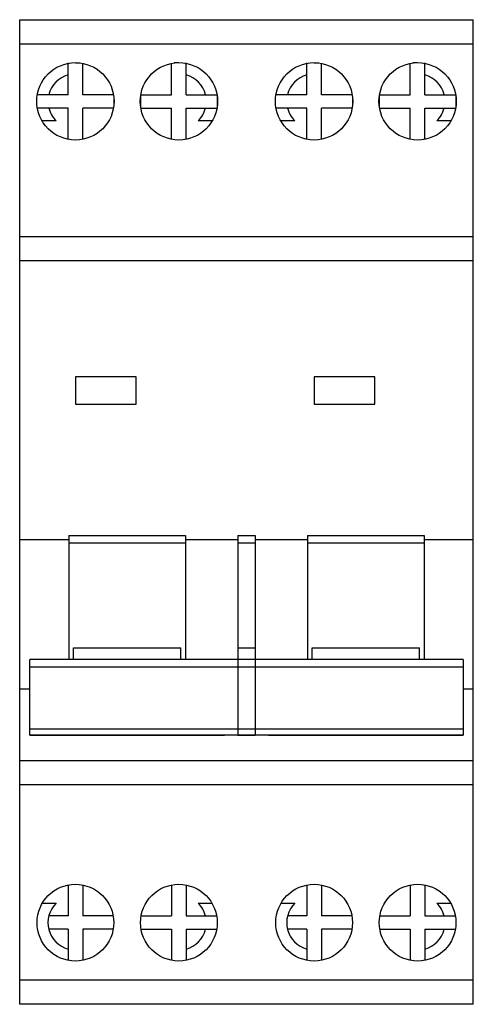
# Model space of a CAD drawing. Header units: millimetres. Extents: x -0.1 to 37.2, y 0 to 80.8.
import ezdxf

# ---------------------------------------------------------------- set-up
doc = ezdxf.new("R2010")
doc.units = ezdxf.units.MM

msp = doc.modelspace()

# ---------------------------------------------------------------- linework, layer by layer
at = {"color": 7, "linetype": 'Continuous', "lineweight": 25}
for p, q in [((-0.075, 0), (-0.075, 80.8)), ((-0.075, 80.8), (37.175, 80.8)), ((37.175, 0), (37.175, 80.8)), ((37.175, 78.8), (-0.075, 78.8)), ((4.5, 77.275), (4.5, 77.25)), ((4.5, 77.25), (4.898, 77.25)), ((5.1, 74.64), (5.1, 77.218)), ((12.4, 74.64), (12.4, 77.218)), ((13, 77.25), (12.602, 77.25)), ((13, 77.25), (13, 77.275)), ((24.1, 77.275), (24.1, 77.25)), ((24.1, 77.25), (24.498, 77.25)), ((24.7, 74.64), (24.7, 77.218)), ((32, 74.64), (32, 77.218)), ((32.6, 77.25), (32.202, 77.25)), ((32.6, 77.25), (32.6, 77.275)), ((3.9, 74.64), (3.9, 76.269)), ((13.6, 74.64), (13.6, 76.269)), ((23.5, 74.64), (23.5, 76.269)), ((33.2, 74.64), (33.2, 76.269)), ((3.9, 74.64), (2.316, 74.64)), ((7.629, 74.64), (5.1, 74.64)), ((7.65, 74.498), (7.65, 73.702)), ((9.85, 74.498), (9.85, 73.702)), ((9.871, 74.64), (12.4, 74.64)), ((13.6, 74.64), (15.184, 74.64)), ((23.5, 74.64), (21.916, 74.64)), ((27.229, 74.64), (24.7, 74.64)), ((27.25, 74.498), (27.25, 73.702)), ((29.45, 74.498), (29.45, 73.702)), ((29.471, 74.64), (32, 74.64)), ((33.2, 74.64), (34.784, 74.64)), ((3.9, 73.54), (2.321, 73.54)), ((3.9, 70.982), (3.9, 73.54)), ((7.625, 73.54), (5.1, 73.54)), ((5.1, 70.982), (5.1, 73.54)), ((9.875, 73.54), (12.4, 73.54)), ((12.4, 70.982), (12.4, 73.54)), ((13.6, 70.982), (13.6, 73.54)), ((13.6, 73.54), (15.179, 73.54)), ((23.5, 73.54), (21.921, 73.54)), ((23.5, 70.982), (23.5, 73.54)), ((24.7, 70.982), (24.7, 73.54)), ((27.225, 73.54), (24.7, 73.54)), ((29.475, 73.54), (32, 73.54)), ((32, 70.982), (32, 73.54)), ((33.2, 70.982), (33.2, 73.54)), ((33.2, 73.54), (34.779, 73.54)), ((2.918, 72.5), (1.758, 72.5)), ((15.742, 72.5), (14.582, 72.5)), ((22.518, 72.5), (21.358, 72.5)), ((35.342, 72.5), (34.182, 72.5)), ((-0.075, 63), (37.175, 63)), ((37.175, 61), (-0.075, 61)), ((9.5, 51.5), (4.5, 51.5)), ((4.5, 51.5), (4.5, 49.25)), ((9.5, 49.25), (9.5, 51.5)), ((29.1, 51.5), (24.1, 51.5)), ((24.1, 51.5), (24.1, 49.25)), ((29.1, 49.25), (29.1, 51.5)), ((4.5, 49.25), (9.5, 49.25)), ((24.1, 49.25), (29.1, 49.25)), ((3.95, 38.107), (-0.075, 38.107)), ((3.95, 38.477), (3.95, 28.3)), ((3.95, 38.477), (13.55, 38.477)), ((13.55, 38.477), (13.55, 28.3)), ((17.85, 38.107), (13.55, 38.107)), ((17.85, 38.477), (17.85, 22.082)), ((17.85, 38.477), (19.25, 38.477)), ((19.25, 38.477), (19.25, 22.082)), ((23.55, 38.107), (19.25, 38.107)), ((23.55, 38.477), (23.55, 28.3)), ((23.55, 38.477), (33.15, 38.477)), ((33.15, 38.477), (33.15, 28.3)), ((37.175, 38.107), (33.15, 38.107)), ((3.95, 37.857), (13.55, 37.857)), ((17.85, 37.857), (19.25, 37.857)), ((23.55, 37.857), (33.15, 37.857)), ((4.35, 28.3), (4.35, 29.263)), ((4.35, 29.263), (13.15, 29.263)), ((13.15, 28.3), (13.15, 29.263)), ((17.85, 29.263), (19.25, 29.263)), ((23.95, 28.3), (23.95, 29.263)), ((23.95, 29.263), (32.75, 29.263)), ((32.75, 28.3), (32.75, 29.263)), ((36.35, 28.3), (0.75, 28.3)), ((0.75, 22.082), (0.75, 28.3)), ((36.35, 28.3), (36.35, 22.082)), ((0.75, 27.702), (36.35, 27.702)), ((-0.075, 25.893), (0.75, 25.893)), ((36.35, 25.893), (37.175, 25.893)), ((0.75, 22.601), (36.35, 22.601)), ((0.75, 22.104), (36.35, 22.104)), ((0.75, 22.082), (16.75, 22.082)), ((16.75, 22.104), (16.75, 22.082)), ((17.85, 22.082), (19.25, 22.082)), ((20.35, 22.104), (20.35, 22.082)), ((20.35, 22.082), (36.35, 22.082)), ((-0.075, 20), (37.175, 20)), ((37.175, 18), (-0.075, 18)), ((3.9, 9.792), (3.9, 7.26)), ((5.1, 9.792), (5.1, 7.26)), ((12.4, 9.792), (12.4, 7.26)), ((13.6, 9.792), (13.6, 7.26)), ((23.5, 9.792), (23.5, 7.26)), ((24.7, 9.792), (24.7, 7.26)), ((32, 9.792), (32, 7.26)), ((33.2, 9.792), (33.2, 7.26)), ((1.787, 8.3), (2.918, 8.3)), ((14.582, 8.3), (15.713, 8.3)), ((21.387, 8.3), (22.518, 8.3)), ((34.182, 8.3), (35.313, 8.3)), ((3.9, 7.26), (2.321, 7.26)), ((7.6, 7.26), (5.1, 7.26)), ((9.9, 7.26), (12.4, 7.26)), ((13.6, 7.26), (15.179, 7.26)), ((23.5, 7.26), (21.921, 7.26)), ((27.2, 7.26), (24.7, 7.26)), ((29.5, 7.26), (32, 7.26)), ((33.2, 7.26), (34.779, 7.26)), ((3.9, 6.16), (2.316, 6.16)), ((3.9, 6.16), (3.9, 4.531)), ((5.1, 6.16), (5.1, 3.608)), ((7.603, 6.16), (5.1, 6.16)), ((9.897, 6.16), (12.4, 6.16)), ((12.4, 6.16), (12.4, 3.608)), ((13.6, 6.16), (15.184, 6.16)), ((13.6, 6.16), (13.6, 4.531)), ((23.5, 6.16), (21.916, 6.16)), ((23.5, 6.16), (23.5, 4.531)), ((24.7, 6.16), (24.7, 3.608)), ((27.203, 6.16), (24.7, 6.16)), ((29.497, 6.16), (32, 6.16)), ((32, 6.16), (32, 3.608)), ((33.2, 6.16), (34.784, 6.16)), ((33.2, 6.16), (33.2, 4.531)), ((-0.075, 2), (37.175, 2)), ((37.175, 0), (-0.075, 0))]:
    msp.add_line(p, q, dxfattribs=at)
for centre, radius in [((4.5, 74.1), 3.175), ((13, 74.1), 3.175), ((24.1, 74.1), 3.175), ((32.6, 74.1), 3.175), ((4.5, 6.7), 3.15), ((13, 6.7), 3.15), ((24.1, 6.7), 3.15), ((32.6, 6.7), 3.15)]:
    msp.add_circle(centre, radius, dxfattribs=at)
for centre, start, end in [((4.5, 74.1), 105.46601, 166.11346), ((13, 74.1), 13.88654, 74.53399), ((24.1, 74.1), 105.46601, 166.11346), ((32.6, 74.1), 13.88654, 74.53399), ((4.5, 74.1), 194.41177, 225.32539), ((13, 74.1), 314.67461, 345.58823), ((24.1, 74.1), 194.41177, 225.32539), ((32.6, 74.1), 314.67461, 345.58823), ((4.5, 6.7), 134.67461, 254.53399), ((13, 6.7), 14.41177, 45.32539), ((24.1, 6.7), 134.67461, 254.53399), ((32.6, 6.7), 14.41177, 45.32539), ((13, 6.7), 285.46601, 346.11346), ((32.6, 6.7), 285.46601, 346.11346)]:
    msp.add_arc(centre, 2.25, start, end, dxfattribs=at)
for points, knots in [([(3.9, 76.269), (3.9, 76.486), (3.9, 76.7), (3.9, 77.052), (3.9, 77.186), (3.9, 77.25)], [0, 0, 0, 0, 0.5, 0.5, 1, 1, 1, 1]), ([(13.6, 76.269), (13.6, 76.486), (13.6, 76.7), (13.6, 77.052), (13.6, 77.186), (13.6, 77.25)], [0, 0, 0, 0, 0.5, 0.5, 1, 1, 1, 1]), ([(23.5, 76.269), (23.5, 76.486), (23.5, 76.7), (23.5, 77.052), (23.5, 77.186), (23.5, 77.25)], [0, 0, 0, 0, 0.5, 0.5, 1, 1, 1, 1]), ([(33.2, 76.269), (33.2, 76.486), (33.2, 76.7), (33.2, 77.052), (33.2, 77.186), (33.2, 77.25)], [0, 0, 0, 0, 0.5, 0.5, 1, 1, 1, 1]), ([(2.316, 74.64), (2.107, 74.64), (1.897, 74.64), (1.552, 74.64), (1.418, 74.64), (1.35, 74.64)], [0, 0, 0, 0, 0.5, 0.5, 1, 1, 1, 1]), ([(15.184, 74.64), (15.395, 74.64), (15.603, 74.64), (15.947, 74.64), (16.081, 74.64), (16.15, 74.64)], [0, 0, 0, 0, 0.5, 0.5, 1, 1, 1, 1]), ([(16.15, 74.64), (16.15, 74.555), (16.15, 74.464), (16.15, 74.278), (16.15, 74.183), (16.15, 73.993), (16.15, 73.9), (16.15, 73.716), (16.15, 73.624), (16.15, 73.54)], [0, 0, 0, 0, 0.25, 0.25, 0.5, 0.5, 0.75, 0.75, 1, 1, 1, 1]), ([(21.916, 74.64), (21.707, 74.64), (21.497, 74.64), (21.152, 74.64), (21.018, 74.64), (20.95, 74.64)], [0, 0, 0, 0, 0.5, 0.5, 1, 1, 1, 1]), ([(34.784, 74.64), (34.995, 74.64), (35.203, 74.64), (35.547, 74.64), (35.681, 74.64), (35.75, 74.64)], [0, 0, 0, 0, 0.5, 0.5, 1, 1, 1, 1]), ([(35.75, 74.64), (35.75, 74.555), (35.75, 74.464), (35.75, 74.278), (35.75, 74.183), (35.75, 73.993), (35.75, 73.9), (35.75, 73.716), (35.75, 73.624), (35.75, 73.54)], [0, 0, 0, 0, 0.25, 0.25, 0.5, 0.5, 0.75, 0.75, 1, 1, 1, 1]), ([(2.321, 73.54), (2.11, 73.54), (1.898, 73.54), (1.55, 73.54), (1.417, 73.54), (1.35, 73.54)], [0, 0, 0, 0, 0.5, 0.5, 1, 1, 1, 1]), ([(15.179, 73.54), (15.392, 73.54), (15.602, 73.54), (15.949, 73.54), (16.083, 73.54), (16.15, 73.54)], [0, 0, 0, 0, 0.5, 0.5, 1, 1, 1, 1]), ([(21.921, 73.54), (21.71, 73.54), (21.498, 73.54), (21.15, 73.54), (21.017, 73.54), (20.95, 73.54)], [0, 0, 0, 0, 0.5, 0.5, 1, 1, 1, 1]), ([(34.779, 73.54), (34.992, 73.54), (35.202, 73.54), (35.549, 73.54), (35.683, 73.54), (35.75, 73.54)], [0, 0, 0, 0, 0.5, 0.5, 1, 1, 1, 1]), ([(15.179, 7.26), (15.297, 7.26), (15.534, 7.26), (15.839, 7.26), (16.012, 7.26), (16.06, 7.26), (16.061, 7.26)], [0, 0, 0, 0, 0.334298, 0.670209, 0.996805, 1, 1, 1, 1]), ([(34.779, 7.26), (34.897, 7.26), (35.134, 7.26), (35.439, 7.26), (35.612, 7.26), (35.66, 7.26), (35.661, 7.26)], [0, 0, 0, 0, 0.334298, 0.670209, 0.996805, 1, 1, 1, 1]), ([(15.184, 6.16), (15.395, 6.16), (15.603, 6.16), (15.947, 6.16), (16.081, 6.16), (16.15, 6.16)], [0, 0, 0, 0, 0.5, 0.5, 1, 1, 1, 1]), ([(34.784, 6.16), (34.995, 6.16), (35.203, 6.16), (35.547, 6.16), (35.681, 6.16), (35.75, 6.16)], [0, 0, 0, 0, 0.5, 0.5, 1, 1, 1, 1]), ([(3.9, 4.531), (3.9, 4.482), (3.9, 4.312), (3.9, 4.073), (3.9, 3.822), (3.9, 3.685), (3.9, 3.64), (3.9, 3.64)], [0, 0, 0, 0, 0.137688, 0.477328, 0.68537, 0.998315, 1, 1, 1, 1]), ([(13.6, 4.531), (13.6, 4.482), (13.6, 4.312), (13.6, 4.075), (13.6, 3.819), (13.6, 3.711), (13.6, 3.648)], [0, 0, 0, 0, 0.139449, 0.483436, 0.694139, 1, 1, 1, 1]), ([(23.5, 4.531), (23.5, 4.482), (23.5, 4.312), (23.5, 4.073), (23.5, 3.822), (23.5, 3.685), (23.5, 3.64), (23.5, 3.64)], [0, 0, 0, 0, 0.137688, 0.477328, 0.68537, 0.998315, 1, 1, 1, 1]), ([(33.2, 4.531), (33.2, 4.482), (33.2, 4.312), (33.2, 4.075), (33.2, 3.819), (33.2, 3.711), (33.2, 3.648)], [0, 0, 0, 0, 0.139449, 0.483436, 0.694139, 1, 1, 1, 1])]:
    msp.add_open_spline(points, degree=3, knots=knots, dxfattribs=at)

doc.saveas('drawing.dxf')
